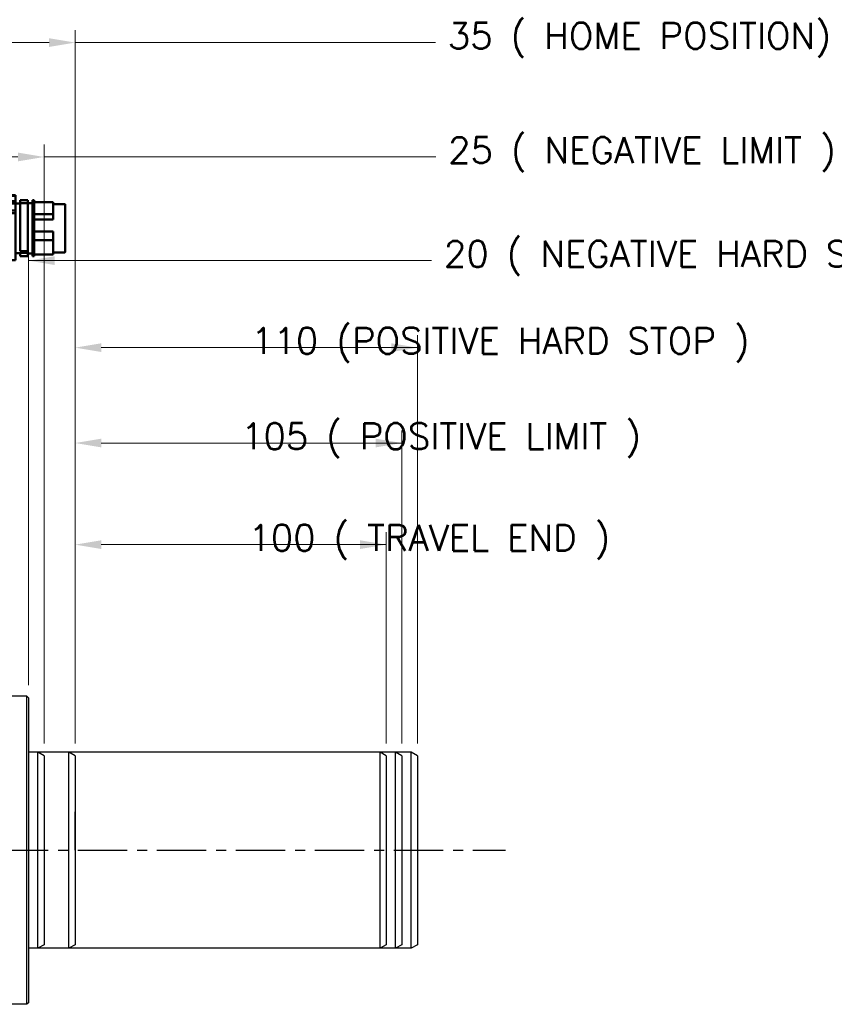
# Model space of a CAD drawing. Extents: x 46595 to 48279, y -9647 to -8459.
# Tile 5 of 24: x 47385 to 47647, y -9270 to -8953. Entities that reach past the tile are written whole.
import ezdxf

# ---------------------------------------------------------------- set-up
doc = ezdxf.new("R2010")
doc.units = 0
doc.header["$LTSCALE"] = 25.4
doc.linetypes.add('CENTER', pattern=[2, 1.25, -0.25, 0.25, -0.25])
doc.layers.get('0').update_dxf_attribs({"linetype": 'CONTINUOUS'})
doc.layers.get('Defpoints').update_dxf_attribs({"linetype": 'CONTINUOUS'})
doc.layers.add('AM_0', color=7, linetype='CONTINUOUS', lineweight=50)
doc.layers.add('ATA-DIM', color=252, linetype='CONTINUOUS', lineweight=25)
doc.layers.add('ATA-CENTER', color=133, linetype='CENTER')
doc.styles.get("Standard").update_dxf_attribs({"font": 'simplex.shx'})
doc.dimstyles.new('ata_A1', dxfattribs={"dimtxt": 4.2, "dimasz": 4.2, "dimexe": 2, "dimexo": 2, "dimgap": 2, "dimtad": 0, "dimtih": 1, "dimtoh": 1, "dimdec": 6, "dimdsep": 46, "dimtxsty": 'Standard', "dimcen": 0, "dimclrd": 252, "dimclre": 252, "dimclrt": 4, "dimadec": 6, "dimazin": 2, "dimtfac": 1, "dimtdec": 6, "dimtofl": 0, "dimtmove": 0, "dimatfit": 3, "dimfxl": 0, "dimtolj": 1, "dimtzin": 0, "dimlwd": 0, "dimlwe": 0, "dimarcsym": 0})

# ---------------------------------------------------------------- blocks, each defined once
blk = doc.blocks.new('1_AGC047N0000150A000_EC_0_in_MSMF304L1H9M_0')
at = {"layer": 'AM_0'}
for p, q in [((-216.25, 79.14), (-185.73, 80.94)), ((-206.25, 80.1), (-216.25, 79.49)), ((-216.25, 79.5), (-216.25, 58.6)), ((-206.25, 80.1), (-185.5, 81.35)), ((-185.5, 81.35), (-185.5, 57.1)), ((-232.25, 76.42), (-232.25, 61.28)), ((-228.35, 76.62), (-232.05, 76.62)), ((-228.35, 77.25), (-228.35, 71.72)), ((-222.25, 77.25), (-228.35, 77.25)), ((-221.65, 77.85), (-222.25, 77.85)), ((-222.25, 77.85), (-222.25, 59.85)), ((-221.65, 76.9), (-222.25, 76.9)), ((-221.65, 77.85), (-221.65, 59.85)), ((-220.15, 76.95), (-221.65, 76.95)), ((-217.75, 77.85), (-220.15, 77.85)), ((-220.15, 77.85), (-220.15, 59.85)), ((-217.75, 76.9), (-220.15, 76.9)), ((-217.75, 77.85), (-217.75, 61.52)), ((-216.25, 76.85), (-217.75, 76.85)), ((-216.25, 77.6), (-187.32, 77.6)), ((-216.25, 76.8), (-188.04, 76.8)), ((-188.08, 76.77), (-190.28, 74.57)), ((-188.08, 76.77), (-188.04, 76.8)), ((-188.08, 76.77), (-188.08, 57.1)), ((-228.35, 73.38), (-222.25, 73.38)), ((-216.25, 74.57), (-190.28, 74.57)), ((-216.25, 73.68), (-191.17, 73.68)), ((-191.17, 73.68), (-206.25, 58.6)), ((-228.35, 71.72), (-222.25, 71.72)), ((-228.35, 67.77), (-228.35, 60.45)), ((-228.35, 67.77), (-222.25, 67.77)), ((-228.35, 65.08), (-222.25, 65.08)), ((-232.05, 61.08), (-228.35, 61.08)), ((-228.35, 60.45), (-222.25, 60.45)), ((-221.65, 61.52), (-222.25, 61.52)), ((-221.65, 61.2), (-222.25, 61.2)), ((-221.65, 60.75), (-220.15, 60.75)), ((-217.75, 61.52), (-220.15, 61.52)), ((-217.75, 60.96), (-220.15, 60.96)), ((-217.75, 60.96), (-217.75, 59.85)), ((-217.75, 60.85), (-216.25, 60.85)), ((-221.65, 59.93), (-222.25, 59.93)), ((-222.25, 59.85), (-221.65, 59.85)), ((-217.75, 59.93), (-220.15, 59.93)), ((-220.15, 59.85), (-217.75, 59.85)), ((-216.25, 58.6), (-206.25, 58.6)), ((-206.8, 56.99), (-206.8, 45)), ((-206.65, 57), (-185.35, 57)), ((-206.25, 58.6), (-206.25, 57.1)), ((-206.25, 57.1), (-185.5, 57.1)), ((-205.85, 57.1), (-205.85, 57)), ((-186.15, 57), (-186.15, 57.1)), ((-205.6, 56.57), (-206.19, 56.05)), ((-205.94, 49), (-205.94, 53.8)), ((-205.94, 53.8), (-202.12, 53.8)), ((-202.02, 56.05), (-202.27, 56.57)), ((-202.12, 53.8), (-202.12, 47.5)), ((-199.86, 56.57), (-201.1, 55.89)), ((-189.73, 56.57), (-189.98, 56.05)), ((-189.88, 47.5), (-189.88, 53.8)), ((-189.88, 53.8), (-186.06, 53.8)), ((-185.81, 56.05), (-186.4, 56.57)), ((-186.06, 53.8), (-186.06, 49)), ((-185.2, 56.57), (-185.2, 45)), ((-206.8, 47.5), (-201.1, 47.5)), ((-206.58, 48.28), (-206.65, 47.5)), ((-202.15, 47.5), (-202.22, 48.28)), ((-190.9, 47.5), (-185.2, 47.5)), ((-189.78, 48.28), (-189.85, 47.5)), ((-185.35, 47.5), (-185.42, 48.28))]:
    blk.add_line(p, q, dxfattribs=at)
for points in [[(-187.32, 77.6), (-187.03, 77.97), (-186.76, 78.35), (-186.5, 78.76), (-186.26, 79.2)], [(-185.73, 80.94), (-185.81, 80.48), (-185.92, 80.04), (-186.07, 79.61), (-186.26, 79.2)], [(-185.73, 80.94), (-185.7, 81.08), (-185.65, 81.19), (-185.6, 81.26), (-185.58, 81.27)], [(-185.5, 81.31), (-185.51, 81.3), (-185.52, 81.29), (-185.55, 81.28), (-185.58, 81.27)], [(-188.04, 76.8), (-187.93, 76.86), (-187.83, 76.94), (-187.72, 77.02), (-187.63, 77.11), (-187.54, 77.21), (-187.47, 77.32), (-187.4, 77.43), (-187.34, 77.56), (-187.32, 77.6)], [(-190.28, 74.57), (-190.49, 74.18), (-190.9, 73.82), (-191.17, 73.68)], [(-205.6, 56.57), (-205.19, 56.82), (-204.38, 56.99), (-204.12, 57)], [(-202.89, 57), (-202.54, 56.9), (-202.32, 56.67), (-202.27, 56.57)], [(-199.86, 56.57), (-199, 56.83), (-197.5, 56.98), (-196, 56.99), (-194, 56.94), (-193.26, 56.87), (-192.53, 56.72), (-192.14, 56.57)], [(-189.73, 56.57), (-189.56, 56.82), (-189.22, 56.99), (-189.11, 57)], [(-187.88, 57), (-187.05, 56.9), (-186.52, 56.67), (-186.4, 56.57)], [(-185.2, 56.57), (-185.2, 56.83), (-185.2, 56.98), (-185.2, 56.99), (-185.2, 56.99)], [(-206.19, 56.05), (-206.41, 55.87), (-206.58, 55.77), (-206.69, 55.75), (-206.76, 55.78), (-206.8, 55.85), (-206.8, 55.89)], [(-201.1, 55.89), (-201.31, 55.79), (-201.54, 55.75), (-201.72, 55.77), (-201.86, 55.84), (-202.01, 56.02), (-202.02, 56.05)], [(-190.9, 55.89), (-191.1, 56.02), (-192.14, 56.57)], [(-189.98, 56.05), (-190.11, 55.87), (-190.27, 55.77), (-190.44, 55.75), (-190.64, 55.78), (-190.83, 55.85), (-190.9, 55.89)], [(-185.2, 55.89), (-185.22, 55.79), (-185.3, 55.75), (-185.42, 55.77), (-185.55, 55.84), (-185.78, 56.02), (-185.81, 56.05)]]:
    blk.add_lwpolyline(points, dxfattribs=at)
for centre, radius, start, end in [((-232.05, 76.42), 0.2, 90, 180), ((-232.05, 61.28), 0.2, 180, 270), ((-206.65, 56), 1, 90, 98.6538), ((-185.35, 56), 1, 81.3332, 90), ((-205.78, 48.21), 0.8, 105.4427, 175), ((-204.4, 43.2), 6, 74.5573, 105.4427), ((-203.02, 48.21), 0.8, 5, 74.5573), ((-188.98, 48.21), 0.8, 105.4427, 175), ((-187.6, 43.2), 6, 74.5573, 105.4427), ((-186.22, 48.21), 0.8, 5, 74.5573)]:
    blk.add_arc(centre, radius, start, end, dxfattribs=at)
blk = doc.blocks.new('*D19497')
at = {"layer": 'ATA-DIM', "color": 252, "lineweight": 0}
for p, q in [((47402.67, -9185.69), (47402.67, -9085.19)), ((47507.67, -9185.69), (47507.67, -9085.19)), ((47411.07, -9089.19), (47499.27, -9089.19)), ((47507.67, -9089.19), (47451.99, -9089.19))]:
    blk.add_line(p, q, dxfattribs=at)
at = {"layer": 'ATA-DIM', "color": 252}
for points in [[(47411.07, -9087.79), (47411.07, -9090.59), (47402.67, -9089.19)], [(47499.27, -9090.59), (47499.27, -9087.79), (47507.67, -9089.19)]]:
    blk.add_solid(points, dxfattribs=at)
at = {"layer": 'Defpoints', "color": 0}
for p in [(47507.67, -9089.19), (47402.67, -9189.69), (47507.67, -9189.69)]:
    blk.add_point(p, dxfattribs=at)
at = {"layer": 'ATA-DIM', "color": 4, "ltscale": 0.2, "insert": (47455.99, -9082.8), "char_height": 8.4, "attachment_point": 1}
blk.add_mtext('\\A1;105 ( POSITIVE LIMIT )', dxfattribs=at)
blk = doc.blocks.new('*D19495')
at = {"layer": 'ATA-DIM', "color": 252, "lineweight": 0}
for p, q in [((47402.67, -9185.69), (47402.67, -9054.54)), ((47512.67, -9185.69), (47512.67, -9054.54)), ((47411.07, -9058.54), (47504.27, -9058.54)), ((47512.67, -9058.54), (47455.22, -9058.54))]:
    blk.add_line(p, q, dxfattribs=at)
at = {"layer": 'ATA-DIM', "color": 252}
for points in [[(47411.07, -9057.14), (47411.07, -9059.94), (47402.67, -9058.54)], [(47504.27, -9059.94), (47504.27, -9057.14), (47512.67, -9058.54)]]:
    blk.add_solid(points, dxfattribs=at)
at = {"layer": 'Defpoints', "color": 0}
for p in [(47512.67, -9058.54), (47402.67, -9189.69), (47512.67, -9189.69)]:
    blk.add_point(p, dxfattribs=at)
at = {"layer": 'ATA-DIM', "color": 4, "ltscale": 0.2, "insert": (47459.22, -9052.15), "char_height": 8.4, "attachment_point": 1}
blk.add_mtext('\\A1;110 (POSITIVE HARD STOP )', dxfattribs=at)
blk = doc.blocks.new('*D19494')
at = {"layer": 'ATA-DIM', "color": 252, "lineweight": 0}
for p, q in [((47402.67, -9185.69), (47402.67, -9117.84)), ((47502.67, -9185.69), (47502.67, -9117.84)), ((47411.07, -9121.84), (47494.27, -9121.84)), ((47502.67, -9121.84), (47437.07, -9121.84))]:
    blk.add_line(p, q, dxfattribs=at)
at = {"layer": 'ATA-DIM', "color": 252}
for points in [[(47411.07, -9120.44), (47411.07, -9123.24), (47402.67, -9121.84)], [(47494.27, -9123.24), (47494.27, -9120.44), (47502.67, -9121.84)]]:
    blk.add_solid(points, dxfattribs=at)
at = {"layer": 'Defpoints', "color": 0}
for p in [(47502.67, -9121.84), (47402.67, -9189.69), (47502.67, -9189.69)]:
    blk.add_point(p, dxfattribs=at)
at = {"layer": 'ATA-DIM', "color": 4, "ltscale": 0.2, "insert": (47441.07, -9115.45), "char_height": 8.4, "attachment_point": 1}
blk.add_mtext('\\A1;   100 ( TRAVEL END )', dxfattribs=at)
blk = doc.blocks.new('*D19493')
at = {"layer": 'ATA-DIM', "color": 252, "lineweight": 0}
for p, q in [((47367.67, -9158.54), (47367.67, -8956.52)), ((47402.67, -9185.69), (47402.67, -8956.52)), ((47376.07, -8960.52), (47394.27, -8960.52)), ((47402.67, -8960.52), (47518.47, -8960.52))]:
    blk.add_line(p, q, dxfattribs=at)
at = {"layer": 'ATA-DIM', "color": 252}
for points in [[(47376.07, -8959.12), (47376.07, -8961.92), (47367.67, -8960.52)], [(47394.27, -8961.92), (47394.27, -8959.12), (47402.67, -8960.52)]]:
    blk.add_solid(points, dxfattribs=at)
at = {"layer": 'Defpoints', "color": 0}
for p in [(47402.67, -8960.52), (47367.67, -9162.54), (47402.67, -9189.69)]:
    blk.add_point(p, dxfattribs=at)
at = {"layer": 'ATA-DIM', "color": 4, "ltscale": 0.2, "insert": (47522.47, -8954.14), "char_height": 8.4, "attachment_point": 1}
blk.add_mtext('\\A1;35 ( HOME POSITION)', dxfattribs=at)
blk = doc.blocks.new('*D19492')
at = {"layer": 'ATA-DIM', "color": 252, "lineweight": 0}
for p, q in [((47367.67, -9158.54), (47367.67, -8993.27)), ((47392.67, -9185.69), (47392.67, -8993.27)), ((47376.07, -8997.27), (47384.27, -8997.27)), ((47392.67, -8997.27), (47518.57, -8997.27))]:
    blk.add_line(p, q, dxfattribs=at)
at = {"layer": 'ATA-DIM', "color": 252}
for points in [[(47376.07, -8995.87), (47376.07, -8998.67), (47367.67, -8997.27)], [(47384.27, -8998.67), (47384.27, -8995.87), (47392.67, -8997.27)]]:
    blk.add_solid(points, dxfattribs=at)
at = {"layer": 'Defpoints', "color": 0}
for p in [(47392.67, -8997.27), (47367.67, -9162.54), (47392.67, -9189.69)]:
    blk.add_point(p, dxfattribs=at)
at = {"layer": 'ATA-DIM', "color": 4, "ltscale": 0.2, "insert": (47522.57, -8990.89), "char_height": 8.4, "attachment_point": 1}
blk.add_mtext('\\A1;25 ( NEGATIVE LIMIT )', dxfattribs=at)
blk = doc.blocks.new('*D19491')
at = {"layer": 'ATA-DIM', "color": 252, "lineweight": 0}
for p, q in [((47367.67, -9158.54), (47367.67, -9026.59)), ((47387.67, -9167.04), (47387.67, -9026.59)), ((47359.27, -9030.59), (47350.87, -9030.59)), ((47387.67, -9030.59), (47517.22, -9030.59)), ((47396.07, -9030.59), (47404.47, -9030.59))]:
    blk.add_line(p, q, dxfattribs=at)
at = {"layer": 'ATA-DIM', "color": 252}
for points in [[(47359.27, -9031.99), (47359.27, -9029.19), (47367.67, -9030.59)], [(47396.07, -9029.19), (47396.07, -9031.99), (47387.67, -9030.59)]]:
    blk.add_solid(points, dxfattribs=at)
at = {"layer": 'Defpoints', "color": 0}
for p in [(47387.67, -9030.59), (47367.67, -9162.54), (47387.67, -9171.04)]:
    blk.add_point(p, dxfattribs=at)
at = {"layer": 'ATA-DIM', "color": 4, "ltscale": 0.2, "insert": (47521.22, -9024.21), "char_height": 8.4, "attachment_point": 1}
blk.add_mtext('\\A1;20 ( NEGATIVE HARD STOP )', dxfattribs=at)

msp = doc.modelspace()

# ---------------------------------------------------------------- linework, layer by layer
for p, q in [((47387.1730324, -9170.5399003), (47378.1730324, -9170.5399003)), ((47387.6730324, -9171.0399003), (47387.1730324, -9170.5399003)), ((47387.1730324, -9269.5399003), (47387.1730324, -9170.5399003)), ((47387.6730324, -9171.0399003), (47387.6730324, -9269.0399003)), ((47400.6730324, -9188.5399003), (47387.6730324, -9188.5399003)), ((47402.6730324, -9189.6946009), (47400.6730324, -9188.5399003)), ((47400.6730324, -9251.5399003), (47400.6730324, -9188.5399003)), ((47402.6730324, -9189.6946009), (47402.6730324, -9250.3851998)), ((47402.6730324, -9189.6946009), (47402.6730324, -9250.3851998)), ((47402.6730324, -9250.3851998), (47400.6730324, -9251.5399003)), ((47400.6730324, -9251.5399003), (47387.6730324, -9251.5399003)), ((47387.1730324, -9269.5399003), (47378.1730324, -9269.5399003)), ((47387.6730324, -9269.0399003), (47387.1730324, -9269.5399003))]:
    msp.add_line(p, q)
at = {"color": 251}
for p, q in [((47505.6730324, -9188.5399003), (47387.6730324, -9188.5399003)), ((47500.6730324, -9188.5399003), (47387.6730324, -9188.5399003)), ((47392.6730324, -9189.6946009), (47390.6730324, -9188.5399003)), ((47390.6730324, -9251.5399003), (47390.6730324, -9188.5399003)), ((47392.6730324, -9189.6946009), (47392.6730324, -9250.3851998)), ((47510.6730324, -9188.5399003), (47437.6730324, -9188.5399003)), ((47502.6730324, -9189.6946009), (47500.6730324, -9188.5399003)), ((47500.6730324, -9251.5399003), (47500.6730324, -9188.5399003)), ((47502.6730324, -9189.6946009), (47502.6730324, -9250.3851998)), ((47507.6730324, -9189.6946009), (47505.6730324, -9188.5399003)), ((47505.6730324, -9251.5399003), (47505.6730324, -9188.5399003)), ((47507.6730324, -9189.6946009), (47507.6730324, -9250.3851998)), ((47512.6730324, -9189.6946009), (47510.6730324, -9188.5399003)), ((47510.6730324, -9251.5399003), (47510.6730324, -9188.5399003)), ((47512.6730324, -9189.6946009), (47512.6730324, -9250.3851998)), ((47392.6730324, -9250.3851998), (47390.6730324, -9251.5399003)), ((47502.6730324, -9250.3851998), (47500.6730324, -9251.5399003)), ((47507.6730324, -9250.3851998), (47505.6730324, -9251.5399003)), ((47512.6730324, -9250.3851998), (47510.6730324, -9251.5399003)), ((47505.6730324, -9251.5399003), (47387.6730324, -9251.5399003)), ((47500.6730324, -9251.5399003), (47387.6730324, -9251.5399003)), ((47510.6730324, -9251.5399003), (47437.6730324, -9251.5399003))]:
    msp.add_line(p, q, dxfattribs=at)
at = {"ltscale": 0.2}
msp.add_line((47402.6730324, -9220.0399003), (47402.6730324, -9207.7347668), dxfattribs=at)
at = {"layer": 'ATA-CENTER', "ltscale": 0.5}
msp.add_line((46971.7294042, -9220.0399003), (47540.9903681, -9220.0399003), dxfattribs=at)

# ---------------------------------------------------------------- block references
at = {"xscale": -1}
msp.add_blockref('1_AGC047N0000150A000_EC_0_in_MSMF304L1H9M_0', (47167.2418529, -9089.0399003), dxfattribs=at)

# ---------------------------------------------------------------- dimensions: what is measured, and where the dimension line sits
at = {"layer": 'ATA-DIM'}
for base, p1, p2, text, override, picture, middle in [((47402.6730324, -8960.5218894), (47367.6730324, -9162.5399003), (47402.6730324, -9189.6946009), '<> ( HOME POSITION)', {"dimscale": 2, "dimdec": 3, "dimtfac": 0.857143, "dimtdec": 2}, '*D19493', (47591.6888918, -8960.5218894)), ((47392.6730324, -8997.2733302), (47367.6730324, -9162.5399003), (47392.6730324, -9189.6946009), '<> ( NEGATIVE LIMIT )', {"dimscale": 2, "dimdec": 3, "dimtfac": 0.857143, "dimtdec": 2}, '*D19492', (47594.9388705, -8997.2733302)), ((47387.6730324, -9030.5936756), (47367.6730324, -9162.5399003), (47387.6730324, -9171.0399003), '<> ( NEGATIVE HARD STOP )', {"dimscale": 2, "dimdec": 3, "dimtfac": 0.857143, "dimtdec": 2}, '*D19491', (47615.7176667, -9030.5936756)), ((47512.6730324, -9058.5359115), (47402.6730324, -9189.6946009), (47512.6730324, -9189.6946009), '<> (POSITIVE HARD STOP )', {"dimscale": 2, "dimdec": 3, "dimtol": 0, "dimlim": 0, "dimtp": 0, "dimtm": 0, "dimtfac": 0.857143, "dimtdec": 2, "dimtolj": 1, "dimtzin": 0}, '*D19495', (47549.6475747, -9058.5359115)), ((47507.6730324, -9089.186488), (47402.6730324, -9189.6946009), (47507.6730324, -9189.6946009), '<> ( POSITIVE LIMIT )', {"dimscale": 2, "dimdec": 3, "dimtfac": 0.857143, "dimtdec": 2}, '*D19497', (47528.9037046, -9089.186488)), ((47502.6730324, -9121.8352386), (47402.6730324, -9189.6946009), (47502.6730324, -9189.6946009), '   <> ( TRAVEL END )', {"dimscale": 2, "dimdec": 3, "dimpost": '', "dimtfac": 0.857143, "dimtdec": 2}, '*D19494', (47519.0256712, -9121.8352386))]:
    dim = msp.add_linear_dim(base=base, p1=p1, p2=p2, angle=180, text=text, dimstyle='ata_A1', override=override, dxfattribs=at)
    dim.commit()
    dim.dimension.update_dxf_attribs({"geometry": picture, "text_midpoint": middle, "dimtype": 160})

doc.saveas('drawing.dxf')
